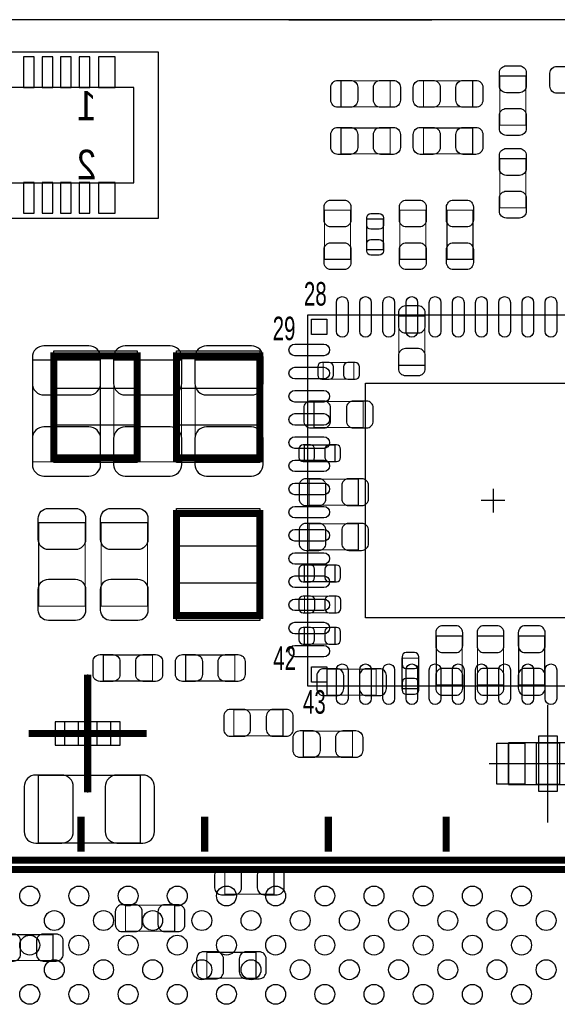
# Model space of a CAD drawing. Extents: x 0 to 68.4, y 0 to 55.
# Tile 8 of 15: x 26.7 to 38.2, y 33.8 to 55. Entities that reach past the tile are written whole.
import ezdxf

# ---------------------------------------------------------------- set-up
doc = ezdxf.new("R2010")
doc.units = 0
for name, color, linetype in [('BG_OUTLINE', 3, 'CONTINUOUS'), ('PG_ASSEMBLY_BOTTOM', 30, 'CONTINUOUS'), ('PG_ASSEMBLY_TOP', 45, 'CONTINUOUS'), ('PG_BODY_CENTER', 85, 'CONTINUOUS'), ('PIN_BOTTOM', 211, 'CONTINUOUS'), ('PIN_TOP', 5, 'CONTINUOUS')]:
    doc.layers.add(name, color=color, linetype=linetype)

msp = doc.modelspace()

# ---------------------------------------------------------------- linework, layer by layer
at = {"layer": 'BG_OUTLINE'}
for points in [[(64.063118, 54.99989), (3.937, 54.99989)], [(32.458406, 54.99989), (35.541458, 54.99989)]]:
    msp.add_lwpolyline(points, dxfattribs=at)
at = {"layer": 'PG_ASSEMBLY_BOTTOM'}
for points in [[(29.646118, 54.301898), (8.849868, 54.301898), (8.849868, 50.720498), (29.646118, 50.720498), (29.646118, 54.301898)], [(29.11602, 53.539898), (9.38022, 53.539898), (9.38022, 51.482498), (29.11602, 51.482498), (29.11602, 53.539898)], [(28.617926, 39.848536), (27.617674, 39.848536), (27.617674, 39.348664), (28.617926, 39.348664), (28.617926, 39.848536)]]:
    msp.add_lwpolyline(points, dxfattribs=at)
at = {"layer": 'PG_ASSEMBLY_BOTTOM', "const_width": 0.024892}
for points in [[(35.389312, 48.602392), (34.829496, 48.602392), (34.829496, 47.542196), (35.389312, 47.542196), (35.389312, 48.602392)], [(28.390596, 47.658274), (26.930604, 47.658274), (26.930604, 45.458126), (28.390596, 45.458126), (28.390596, 47.658274)], [(30.143196, 47.658274), (28.683204, 47.658274), (28.683204, 45.458126), (30.143196, 45.458126), (30.143196, 47.658274)], [(31.895796, 47.658274), (30.435804, 47.658274), (30.435804, 45.458126), (31.895796, 45.458126), (31.895796, 47.658274)], [(33.857946, 47.241714), (33.857946, 47.601886), (33.198054, 47.601886), (33.198054, 47.241714), (33.857946, 47.241714)], [(34.058098, 46.202092), (34.058098, 46.761908), (32.997902, 46.761908), (32.997902, 46.202092), (34.058098, 46.202092)], [(33.451546, 45.463714), (33.451546, 45.823886), (32.791654, 45.823886), (32.791654, 45.463714), (33.451546, 45.463714)], [(33.956498, 44.525692), (33.956498, 45.085508), (32.896302, 45.085508), (32.896302, 44.525692), (33.956498, 44.525692)], [(33.956498, 43.560492), (33.956498, 44.120308), (32.896302, 44.120308), (32.896302, 43.560492), (33.956498, 43.560492)], [(33.451546, 42.872914), (33.451546, 43.233086), (32.791654, 43.233086), (32.791654, 42.872914), (33.451546, 42.872914)], [(32.794448, 42.56278), (32.794448, 42.202608), (33.45434, 42.202608), (33.45434, 42.56278), (32.794448, 42.56278)], [(32.791654, 41.886886), (32.791654, 41.526714), (33.451546, 41.526714), (33.451546, 41.886886), (32.791654, 41.886886)], [(35.635692, 40.643302), (36.195508, 40.643302), (36.195508, 41.703498), (35.635692, 41.703498), (35.635692, 40.643302)], [(37.084508, 41.703498), (36.524692, 41.703498), (36.524692, 40.643302), (37.084508, 40.643302), (37.084508, 41.703498)], [(37.973508, 41.703498), (37.413692, 41.703498), (37.413692, 40.643302), (37.973508, 40.643302), (37.973508, 41.703498)], [(34.897314, 40.564054), (35.257486, 40.564054), (35.257486, 41.223946), (34.897314, 41.223946), (34.897314, 40.564054)], [(33.280096, 40.986202), (33.280096, 40.426386), (34.340292, 40.426386), (34.340292, 40.986202), (33.280096, 40.986202)], [(32.330898, 39.547292), (32.330898, 40.107108), (31.270702, 40.107108), (31.270702, 39.547292), (32.330898, 39.547292)], [(29.252672, 37.2364), (29.252672, 38.696392), (27.052524, 38.696392), (27.052524, 37.2364), (29.252672, 37.2364)], [(31.07563, 36.690554), (31.07563, 36.130738), (32.135826, 36.130738), (32.135826, 36.690554), (31.07563, 36.690554)], [(28.933902, 35.893502), (28.933902, 35.333686), (29.994098, 35.333686), (29.994098, 35.893502), (28.933902, 35.893502)], [(27.371294, 34.698686), (27.371294, 35.258502), (26.311098, 35.258502), (26.311098, 34.698686), (27.371294, 34.698686)], [(30.686502, 34.877502), (30.686502, 34.317686), (31.746698, 34.317686), (31.746698, 34.877502), (30.686502, 34.877502)]]:
    msp.add_lwpolyline(points, dxfattribs=at)
at = {"layer": 'PG_ASSEMBLY_TOP'}
for points, const_width in [([(37.007292, 53.783992), (37.567108, 53.783992), (37.567108, 52.723796), (37.007292, 52.723796), (37.007292, 53.783992)], 0.024892), ([(33.582102, 53.120798), (33.582102, 53.680614), (34.642298, 53.680614), (34.642298, 53.120798), (33.582102, 53.120798)], 0.024892), ([(36.420298, 53.680614), (36.420298, 53.120798), (35.360102, 53.120798), (35.360102, 53.680614), (36.420298, 53.680614)], 0.024892), ([(33.582102, 52.104798), (33.582102, 52.664614), (34.642298, 52.664614), (34.642298, 52.104798), (33.582102, 52.104798)], 0.024892), ([(36.420298, 52.664614), (36.420298, 52.104798), (35.360102, 52.104798), (35.360102, 52.664614), (36.420298, 52.664614)], 0.024892), ([(37.567108, 50.940208), (37.007292, 50.940208), (37.007292, 52.000404), (37.567108, 52.000404), (37.567108, 50.940208)], 0.024892), ([(33.785302, 49.828196), (33.225486, 49.828196), (33.225486, 50.888392), (33.785302, 50.888392), (33.785302, 49.828196)], 0.024892), ([(34.851086, 50.888392), (35.410902, 50.888392), (35.410902, 49.828196), (34.851086, 49.828196), (34.851086, 50.888392)], 0.024892), ([(35.867086, 50.888392), (36.426902, 50.888392), (36.426902, 49.828196), (35.867086, 49.828196), (35.867086, 50.888392)], 0.024892), ([(34.495486, 50.038254), (34.135314, 50.038254), (34.135314, 50.698146), (34.495486, 50.698146), (34.495486, 50.038254)], 0.024892), ([(27.386534, 47.748952), (27.386534, 45.548804), (29.186378, 45.548804), (29.186378, 47.748952), (27.386534, 47.748952)], 0.1524), ([(30.032452, 47.748952), (30.032452, 45.548804), (31.832296, 45.548804), (31.832296, 47.748952), (30.032452, 47.748952)], 0.1524), ([(31.832296, 42.14622), (31.832296, 44.346368), (30.032452, 44.346368), (30.032452, 42.14622), (31.832296, 42.14622)], 0.1524), ([(28.06192, 42.346372), (27.061668, 42.346372), (27.061668, 44.146216), (28.06192, 44.146216), (28.06192, 42.346372)], 0.024892), ([(29.40812, 42.346372), (28.407868, 42.346372), (28.407868, 44.146216), (29.40812, 44.146216), (29.40812, 42.346372)], 0.024892), ([(28.454096, 40.731186), (28.454096, 41.291002), (29.514292, 41.291002), (29.514292, 40.731186), (28.454096, 40.731186)], 0.024892), ([(31.292292, 41.291002), (31.292292, 40.731186), (30.232096, 40.731186), (30.232096, 41.291002), (31.292292, 41.291002)], 0.024892), ([(33.829498, 39.649908), (33.829498, 39.090092), (32.769302, 39.090092), (32.769302, 39.649908), (33.829498, 39.649908)], 0.024892), ([(27.973528, 37.80155), (27.973528, 37.051488)], 0.1524), ([(30.640528, 37.80155), (30.640528, 37.051488)], 0.1524), ([(33.307528, 37.80155), (33.307528, 37.051488)], 0.1524), ([(35.847528, 37.80155), (35.847528, 37.051488)], 0.1524), ([(15.75943, 36.864544), (43.489626, 36.864544), (43.489626, 7.864348), (14.48943, 7.864348), (14.48943, 35.594544), (15.75943, 36.864544)], 0.1524)]:
    msp.add_lwpolyline(points, dxfattribs=dict(at, const_width=const_width))
for points in [[(40.859456, 48.624236), (32.859472, 48.624236), (32.859472, 40.624252), (40.359584, 40.624252), (40.859456, 41.124124), (40.859456, 48.624236)], [(37.194236, 38.49751), (38.894004, 38.49751), (38.894004, 39.397686), (37.194236, 39.397686), (37.194236, 38.49751)]]:
    msp.add_lwpolyline(points, dxfattribs=at)
for points in [[(37.194236, 38.49751), (37.194236, 39.397686), (37.543994, 39.397686), (37.543994, 38.49751)], [(37.794184, 38.49751), (37.794184, 39.397686), (38.294056, 39.397686), (38.294056, 38.49751)]]:
    msp.add_lwpolyline(points, close=True, dxfattribs=at)
at = {"layer": 'PG_ASSEMBLY_TOP', "const_width": 0.1524}
msp.add_lwpolyline([(15.189454, 8.0645), (42.789602, 8.0645, 0.414127), (43.289474, 8.564372), (43.289474, 36.16452, 0.414127), (42.789602, 36.664392), (15.959582, 36.664392), (14.689582, 35.394392), (14.689582, 8.564372, 0.414127), (15.189454, 8.0645)], format="xyb", dxfattribs=at)
at = {"layer": 'PG_BODY_CENTER'}
for points in [[(36.859464, 44.878244), (36.859464, 44.370244)], [(37.113464, 44.624244), (36.605464, 44.624244)], [(28.1178, 38.3286), (28.1178, 40.8686)], [(38.04412, 37.677598), (38.04412, 40.217598)], [(29.3878, 39.5986), (26.8478, 39.5986)], [(36.77412, 38.947598), (39.31412, 38.947598)]]:
    msp.add_lwpolyline(points, dxfattribs=at)
at = {"layer": 'PG_BODY_CENTER', "const_width": 0.1524}
for points in [[(28.1178, 38.3286), (28.1178, 40.8686)], [(29.3878, 39.5986), (26.8478, 39.5986)]]:
    msp.add_lwpolyline(points, dxfattribs=at)
at = {"layer": 'PIN_BOTTOM'}
for points in [[(26.96337, 53.536088), (26.96337, 54.196488), (26.73477, 54.196488), (26.73477, 53.536088)], [(27.36342, 53.536088), (27.36342, 54.196488), (27.13482, 54.196488), (27.13482, 53.536088)], [(27.76347, 53.536088), (27.76347, 54.196488), (27.53487, 54.196488), (27.53487, 53.536088)], [(28.16352, 53.536088), (28.16352, 54.196488), (27.93492, 54.196488), (27.93492, 53.536088)], [(28.70962, 53.536088), (28.70962, 54.196488), (28.35402, 54.196488), (28.35402, 53.536088)], [(26.96337, 50.825908), (26.96337, 51.486308), (26.73477, 51.486308), (26.73477, 50.825908)], [(27.36342, 50.825908), (27.36342, 51.486308), (27.13482, 51.486308), (27.13482, 50.825908)], [(27.76347, 50.825908), (27.76347, 51.486308), (27.53487, 51.486308), (27.53487, 50.825908)], [(28.16352, 50.825908), (28.16352, 51.486308), (27.93492, 51.486308), (27.93492, 50.825908)], [(28.70962, 50.825908), (28.70962, 51.486308), (28.35402, 51.486308), (28.35402, 50.825908)], [(27.417649, 39.348537), (27.917775, 39.348537), (27.917775, 39.848663), (27.417649, 39.848663)], [(28.317825, 39.348537), (28.817951, 39.348537), (28.817951, 39.848663), (28.317825, 39.848663)]]:
    msp.add_lwpolyline(points, close=True, dxfattribs=at)
for points in [[(34.819336, 48.672242), (34.819336, 48.392334, 0.414846), (34.96945, 48.24222), (35.249358, 48.24222, 0.414846), (35.399472, 48.392334), (35.399472, 48.672242, 0.414846), (35.249358, 48.822356), (34.96945, 48.822356, 0.414846)], [(26.925524, 47.713138), (26.925524, 47.153322, 0.414709), (27.175714, 46.903132), (28.145486, 46.903132, 0.414709), (28.395676, 47.153322), (28.395676, 47.713138, 0.414709), (28.145486, 47.963328), (27.175714, 47.963328, 0.414709)], [(28.678124, 47.713138), (28.678124, 47.153322, 0.414709), (28.928314, 46.903132), (29.898086, 46.903132, 0.414709), (30.148276, 47.153322), (30.148276, 47.713138, 0.414709), (29.898086, 47.963328), (28.928314, 47.963328, 0.414709)], [(30.430724, 47.713138), (30.430724, 47.153322, 0.414709), (30.680914, 46.903132), (31.650686, 46.903132, 0.414709), (31.900876, 47.153322), (31.900876, 47.713138, 0.414709), (31.650686, 47.963328), (30.680914, 47.963328, 0.414709)], [(35.399472, 47.472346), (35.399472, 47.752254, 0.414846), (35.249358, 47.902368), (34.96945, 47.902368, 0.414846), (34.819336, 47.752254), (34.819336, 47.472346, 0.414846), (34.96945, 47.322232), (35.249358, 47.322232, 0.414846)], [(33.168082, 47.241714), (33.328102, 47.241714, 0.413587), (33.418018, 47.331884), (33.418018, 47.511716, 0.413587), (33.328102, 47.601886), (33.168082, 47.601886, 0.413587), (33.078166, 47.511716), (33.078166, 47.331884, 0.413587)], [(33.887918, 47.601886), (33.727898, 47.601886, 0.413587), (33.637982, 47.511716), (33.637982, 47.331884, 0.413587), (33.727898, 47.241714), (33.887918, 47.241714, 0.413587), (33.977834, 47.331884), (33.977834, 47.511716, 0.413587)], [(32.928052, 46.191932), (33.20796, 46.191932, 0.414846), (33.358074, 46.342046), (33.358074, 46.621954, 0.414846), (33.20796, 46.772068), (32.928052, 46.772068, 0.414846), (32.777938, 46.621954), (32.777938, 46.342046, 0.414846)], [(34.127948, 46.772068), (33.84804, 46.772068, 0.414846), (33.697926, 46.621954), (33.697926, 46.342046, 0.414846), (33.84804, 46.191932), (34.127948, 46.191932, 0.414846), (34.278062, 46.342046), (34.278062, 46.621954, 0.414846)], [(28.395676, 45.403262), (28.395676, 45.963078, 0.414709), (28.145486, 46.213268), (27.175714, 46.213268, 0.414709), (26.925524, 45.963078), (26.925524, 45.403262, 0.414709), (27.175714, 45.153072), (28.145486, 45.153072, 0.414709)], [(30.148276, 45.403262), (30.148276, 45.963078, 0.414709), (29.898086, 46.213268), (28.928314, 46.213268, 0.414709), (28.678124, 45.963078), (28.678124, 45.403262, 0.414709), (28.928314, 45.153072), (29.898086, 45.153072, 0.414709)], [(31.900876, 45.403262), (31.900876, 45.963078, 0.414709), (31.650686, 46.213268), (30.680914, 46.213268, 0.414709), (30.430724, 45.963078), (30.430724, 45.403262, 0.414709), (30.680914, 45.153072), (31.650686, 45.153072, 0.414709)], [(32.761682, 45.463714), (32.921702, 45.463714, 0.413587), (33.011618, 45.553884), (33.011618, 45.733716, 0.413587), (32.921702, 45.823886), (32.761682, 45.823886, 0.413587), (32.671766, 45.733716), (32.671766, 45.553884, 0.413587)], [(33.481518, 45.823886), (33.321498, 45.823886, 0.413587), (33.231582, 45.733716), (33.231582, 45.553884, 0.413587), (33.321498, 45.463714), (33.481518, 45.463714, 0.413587), (33.571434, 45.553884), (33.571434, 45.733716, 0.413587)], [(32.826452, 44.515532), (33.10636, 44.515532, 0.414846), (33.256474, 44.665646), (33.256474, 44.945554, 0.414846), (33.10636, 45.095668), (32.826452, 45.095668, 0.414846), (32.676338, 44.945554), (32.676338, 44.665646, 0.414846)], [(34.026348, 45.095668), (33.74644, 45.095668, 0.414846), (33.596326, 44.945554), (33.596326, 44.665646, 0.414846), (33.74644, 44.515532), (34.026348, 44.515532, 0.414846), (34.176462, 44.665646), (34.176462, 44.945554, 0.414846)], [(32.826452, 43.550332), (33.10636, 43.550332, 0.414846), (33.256474, 43.700446), (33.256474, 43.980354, 0.414846), (33.10636, 44.130468), (32.826452, 44.130468, 0.414846), (32.676338, 43.980354), (32.676338, 43.700446, 0.414846)], [(34.026348, 44.130468), (33.74644, 44.130468, 0.414846), (33.596326, 43.980354), (33.596326, 43.700446, 0.414846), (33.74644, 43.550332), (34.026348, 43.550332, 0.414846), (34.176462, 43.700446), (34.176462, 43.980354, 0.414846)], [(32.761682, 42.872914), (32.921702, 42.872914, 0.413587), (33.011618, 42.963084), (33.011618, 43.142916, 0.413587), (32.921702, 43.233086), (32.761682, 43.233086, 0.413587), (32.671766, 43.142916), (32.671766, 42.963084, 0.413587)], [(33.481518, 43.233086), (33.321498, 43.233086, 0.413587), (33.231582, 43.142916), (33.231582, 42.963084, 0.413587), (33.321498, 42.872914), (33.481518, 42.872914, 0.413587), (33.571434, 42.963084), (33.571434, 43.142916, 0.413587)], [(32.764476, 42.202608), (32.924496, 42.202608, 0.413587), (33.014412, 42.292778), (33.014412, 42.47261, 0.413587), (32.924496, 42.56278), (32.764476, 42.56278, 0.413587), (32.67456, 42.47261), (32.67456, 42.292778, 0.413587)], [(33.484312, 42.56278), (33.324292, 42.56278, 0.413587), (33.234376, 42.47261), (33.234376, 42.292778, 0.413587), (33.324292, 42.202608), (33.484312, 42.202608, 0.413587), (33.574228, 42.292778), (33.574228, 42.47261, 0.413587)], [(32.761682, 41.526714), (32.921702, 41.526714, 0.413587), (33.011618, 41.616884), (33.011618, 41.796716, 0.413587), (32.921702, 41.886886), (32.761682, 41.886886, 0.413587), (32.671766, 41.796716), (32.671766, 41.616884, 0.413587)], [(33.481518, 41.886886), (33.321498, 41.886886, 0.413587), (33.231582, 41.796716), (33.231582, 41.616884, 0.413587), (33.321498, 41.526714), (33.481518, 41.526714, 0.413587), (33.571434, 41.616884), (33.571434, 41.796716, 0.413587)], [(35.625532, 41.773348), (35.625532, 41.49344, 0.414846), (35.775646, 41.343326), (36.055554, 41.343326, 0.414846), (36.205668, 41.49344), (36.205668, 41.773348, 0.414846), (36.055554, 41.923462), (35.775646, 41.923462, 0.414846)], [(36.514532, 41.773348), (36.514532, 41.49344, 0.414846), (36.664646, 41.343326), (36.944554, 41.343326, 0.414846), (37.094668, 41.49344), (37.094668, 41.773348, 0.414846), (36.944554, 41.923462), (36.664646, 41.923462, 0.414846)], [(37.403532, 41.773348), (37.403532, 41.49344, 0.414846), (37.553646, 41.343326), (37.833554, 41.343326, 0.414846), (37.983668, 41.49344), (37.983668, 41.773348, 0.414846), (37.833554, 41.923462), (37.553646, 41.923462, 0.414846)], [(34.897314, 41.253918), (34.897314, 41.093898, 0.413587), (34.987484, 41.003982), (35.167316, 41.003982, 0.413587), (35.257486, 41.093898), (35.257486, 41.253918, 0.413587), (35.167316, 41.343834), (34.987484, 41.343834, 0.413587)], [(36.205668, 40.573452), (36.205668, 40.85336, 0.414846), (36.055554, 41.003474), (35.775646, 41.003474, 0.414846), (35.625532, 40.85336), (35.625532, 40.573452, 0.414846), (35.775646, 40.423338), (36.055554, 40.423338, 0.414846)], [(37.094668, 40.573452), (37.094668, 40.85336, 0.414846), (36.944554, 41.003474), (36.664646, 41.003474, 0.414846), (36.514532, 40.85336), (36.514532, 40.573452, 0.414846), (36.664646, 40.423338), (36.944554, 40.423338, 0.414846)], [(37.983668, 40.573452), (37.983668, 40.85336, 0.414846), (37.833554, 41.003474), (37.553646, 41.003474, 0.414846), (37.403532, 40.85336), (37.403532, 40.573452, 0.414846), (37.553646, 40.423338), (37.833554, 40.423338, 0.414846)], [(33.210246, 40.416226), (33.490154, 40.416226, 0.414846), (33.640268, 40.56634), (33.640268, 40.846248, 0.414846), (33.490154, 40.996362), (33.210246, 40.996362, 0.414846), (33.060132, 40.846248), (33.060132, 40.56634, 0.414846)], [(34.410142, 40.996362), (34.130234, 40.996362, 0.414846), (33.98012, 40.846248), (33.98012, 40.56634, 0.414846), (34.130234, 40.416226), (34.410142, 40.416226, 0.414846), (34.560256, 40.56634), (34.560256, 40.846248, 0.414846)], [(35.257486, 40.534082), (35.257486, 40.694102, 0.413587), (35.167316, 40.784018), (34.987484, 40.784018, 0.413587), (34.897314, 40.694102), (34.897314, 40.534082, 0.413587), (34.987484, 40.444166), (35.167316, 40.444166, 0.413587)], [(31.200852, 39.537132), (31.48076, 39.537132, 0.414846), (31.630874, 39.687246), (31.630874, 39.967154, 0.414846), (31.48076, 40.117268), (31.200852, 40.117268, 0.414846), (31.050738, 39.967154), (31.050738, 39.687246, 0.414846)], [(32.400748, 40.117268), (32.12084, 40.117268, 0.414846), (31.970726, 39.967154), (31.970726, 39.687246, 0.414846), (32.12084, 39.537132), (32.400748, 39.537132, 0.414846), (32.550862, 39.687246), (32.550862, 39.967154, 0.414846)], [(26.99766, 37.23132), (27.557476, 37.23132, 0.414709), (27.807666, 37.48151), (27.807666, 38.451282, 0.414709), (27.557476, 38.701472), (26.99766, 38.701472, 0.414709), (26.74747, 38.451282), (26.74747, 37.48151, 0.414709)], [(29.307536, 38.701472), (28.74772, 38.701472, 0.414709), (28.49753, 38.451282), (28.49753, 37.48151, 0.414709), (28.74772, 37.23132), (29.307536, 37.23132, 0.414709), (29.557726, 37.48151), (29.557726, 38.451282, 0.414709)], [(31.00578, 36.120578), (31.285688, 36.120578, 0.414846), (31.435802, 36.270692), (31.435802, 36.5506, 0.414846), (31.285688, 36.700714), (31.00578, 36.700714, 0.414846), (30.855666, 36.5506), (30.855666, 36.270692, 0.414846)], [(32.205676, 36.700714), (31.925768, 36.700714, 0.414846), (31.775654, 36.5506), (31.775654, 36.270692, 0.414846), (31.925768, 36.120578), (32.205676, 36.120578, 0.414846), (32.35579, 36.270692), (32.35579, 36.5506, 0.414846)], [(28.864052, 35.323526), (29.14396, 35.323526, 0.414846), (29.294074, 35.47364), (29.294074, 35.753548, 0.414846), (29.14396, 35.903662), (28.864052, 35.903662, 0.414846), (28.713938, 35.753548), (28.713938, 35.47364, 0.414846)], [(30.063948, 35.903662), (29.78404, 35.903662, 0.414846), (29.633926, 35.753548), (29.633926, 35.47364, 0.414846), (29.78404, 35.323526), (30.063948, 35.323526, 0.414846), (30.214062, 35.47364), (30.214062, 35.753548, 0.414846)], [(26.241248, 34.688526), (26.521156, 34.688526, 0.414846), (26.67127, 34.83864), (26.67127, 35.118548, 0.414846), (26.521156, 35.268662), (26.241248, 35.268662, 0.414846), (26.091134, 35.118548), (26.091134, 34.83864, 0.414846)], [(27.441144, 35.268662), (27.161236, 35.268662, 0.414846), (27.011122, 35.118548), (27.011122, 34.83864, 0.414846), (27.161236, 34.688526), (27.441144, 34.688526, 0.414846), (27.591258, 34.83864), (27.591258, 35.118548, 0.414846)], [(30.616652, 34.307526), (30.89656, 34.307526, 0.414846), (31.046674, 34.45764), (31.046674, 34.737548, 0.414846), (30.89656, 34.887662), (30.616652, 34.887662, 0.414846), (30.466538, 34.737548), (30.466538, 34.45764, 0.414846)], [(31.816548, 34.887662), (31.53664, 34.887662, 0.414846), (31.386526, 34.737548), (31.386526, 34.45764, 0.414846), (31.53664, 34.307526), (31.816548, 34.307526, 0.414846), (31.966662, 34.45764), (31.966662, 34.737548, 0.414846)]]:
    msp.add_lwpolyline(points, format="xyb", close=True, dxfattribs=at)
at = {"layer": 'PIN_TOP'}
for points in [[(37.577268, 53.853842), (37.577268, 53.573934, -0.414846), (37.427154, 53.42382), (37.147246, 53.42382, -0.414846), (36.997132, 53.573934), (36.997132, 53.853842, -0.414846), (37.147246, 54.003956), (37.427154, 54.003956, -0.414846)], [(38.236652, 53.993288), (38.51656, 53.993288, -0.414846), (38.666674, 53.843174), (38.666674, 53.563266, -0.414846), (38.51656, 53.413152), (38.236652, 53.413152, -0.414846), (38.086538, 53.563266), (38.086538, 53.843174, -0.414846)], [(33.512252, 53.690774), (33.79216, 53.690774, -0.414846), (33.942274, 53.54066), (33.942274, 53.260752, -0.414846), (33.79216, 53.110638), (33.512252, 53.110638, -0.414846), (33.362138, 53.260752), (33.362138, 53.54066, -0.414846)], [(34.712148, 53.110638), (34.43224, 53.110638, -0.414846), (34.282126, 53.260752), (34.282126, 53.54066, -0.414846), (34.43224, 53.690774), (34.712148, 53.690774, -0.414846), (34.862262, 53.54066), (34.862262, 53.260752, -0.414846)], [(35.290252, 53.690774), (35.57016, 53.690774, -0.414846), (35.720274, 53.54066), (35.720274, 53.260752, -0.414846), (35.57016, 53.110638), (35.290252, 53.110638, -0.414846), (35.140138, 53.260752), (35.140138, 53.54066, -0.414846)], [(36.490148, 53.110638), (36.21024, 53.110638, -0.414846), (36.060126, 53.260752), (36.060126, 53.54066, -0.414846), (36.21024, 53.690774), (36.490148, 53.690774, -0.414846), (36.640262, 53.54066), (36.640262, 53.260752, -0.414846)], [(36.997132, 52.653946), (36.997132, 52.933854, -0.414846), (37.147246, 53.083968), (37.427154, 53.083968, -0.414846), (37.577268, 52.933854), (37.577268, 52.653946, -0.414846), (37.427154, 52.503832), (37.147246, 52.503832, -0.414846)], [(33.512252, 52.674774), (33.79216, 52.674774, -0.414846), (33.942274, 52.52466), (33.942274, 52.244752, -0.414846), (33.79216, 52.094638), (33.512252, 52.094638, -0.414846), (33.362138, 52.244752), (33.362138, 52.52466, -0.414846)], [(34.712148, 52.094638), (34.43224, 52.094638, -0.414846), (34.282126, 52.244752), (34.282126, 52.52466, -0.414846), (34.43224, 52.674774), (34.712148, 52.674774, -0.414846), (34.862262, 52.52466), (34.862262, 52.244752, -0.414846)], [(35.290252, 52.674774), (35.57016, 52.674774, -0.414846), (35.720274, 52.52466), (35.720274, 52.244752, -0.414846), (35.57016, 52.094638), (35.290252, 52.094638, -0.414846), (35.140138, 52.244752), (35.140138, 52.52466, -0.414846)], [(36.490148, 52.094638), (36.21024, 52.094638, -0.414846), (36.060126, 52.244752), (36.060126, 52.52466, -0.414846), (36.21024, 52.674774), (36.490148, 52.674774, -0.414846), (36.640262, 52.52466), (36.640262, 52.244752, -0.414846)], [(37.577268, 52.070254), (37.577268, 51.790346, -0.414846), (37.427154, 51.640232), (37.147246, 51.640232, -0.414846), (36.997132, 51.790346), (36.997132, 52.070254, -0.414846), (37.147246, 52.220368), (37.427154, 52.220368, -0.414846)], [(36.997132, 50.870358), (36.997132, 51.150266, -0.414846), (37.147246, 51.30038), (37.427154, 51.30038, -0.414846), (37.577268, 51.150266), (37.577268, 50.870358, -0.414846), (37.427154, 50.720244), (37.147246, 50.720244, -0.414846)], [(33.795462, 50.958242), (33.795462, 50.678334, -0.414846), (33.645348, 50.52822), (33.36544, 50.52822, -0.414846), (33.215326, 50.678334), (33.215326, 50.958242, -0.414846), (33.36544, 51.108356), (33.645348, 51.108356, -0.414846)], [(35.421062, 50.958242), (35.421062, 50.678334, -0.414846), (35.270948, 50.52822), (34.99104, 50.52822, -0.414846), (34.840926, 50.678334), (34.840926, 50.958242, -0.414846), (34.99104, 51.108356), (35.270948, 51.108356, -0.414846)], [(36.437062, 50.958242), (36.437062, 50.678334, -0.414846), (36.286948, 50.52822), (36.00704, 50.52822, -0.414846), (35.856926, 50.678334), (35.856926, 50.958242, -0.414846), (36.00704, 51.108356), (36.286948, 51.108356, -0.414846)], [(34.495486, 50.728118), (34.495486, 50.568098, -0.413587), (34.405316, 50.478182), (34.225484, 50.478182, -0.413587), (34.135314, 50.568098), (34.135314, 50.728118, -0.413587), (34.225484, 50.818034), (34.405316, 50.818034, -0.413587)], [(33.215326, 49.758346), (33.215326, 50.038254, -0.414846), (33.36544, 50.188368), (33.645348, 50.188368, -0.414846), (33.795462, 50.038254), (33.795462, 49.758346, -0.414846), (33.645348, 49.608232), (33.36544, 49.608232, -0.414846)], [(34.135314, 50.008282), (34.135314, 50.168302, -0.413587), (34.225484, 50.258218), (34.405316, 50.258218, -0.413587), (34.495486, 50.168302), (34.495486, 50.008282, -0.413587), (34.405316, 49.918366), (34.225484, 49.918366, -0.413587)], [(34.840926, 49.758346), (34.840926, 50.038254, -0.414846), (34.99104, 50.188368), (35.270948, 50.188368, -0.414846), (35.421062, 50.038254), (35.421062, 49.758346, -0.414846), (35.270948, 49.608232), (34.99104, 49.608232, -0.414846)], [(35.856926, 49.758346), (35.856926, 50.038254, -0.414846), (36.00704, 50.188368), (36.286948, 50.188368, -0.414846), (36.437062, 50.038254), (36.437062, 49.758346, -0.414846), (36.286948, 49.608232), (36.00704, 49.608232, -0.414846)], [(33.484566, 48.274605), (33.484566, 48.899699, -1), (33.734502, 48.899699), (33.734502, 48.274605, -1)], [(33.984438, 48.274605), (33.984438, 48.899699, -1), (34.234374, 48.899699), (34.234374, 48.274605, -1)], [(34.484564, 48.274605), (34.484564, 48.899699, -1), (34.7345, 48.899699), (34.7345, 48.274605, -1)], [(34.984436, 48.274605), (34.984436, 48.899699, -1), (35.234372, 48.899699), (35.234372, 48.274605, -1)], [(35.484562, 48.274605), (35.484562, 48.899699, -1), (35.734498, 48.899699), (35.734498, 48.274605, -1)], [(35.984434, 48.274605), (35.984434, 48.899699, -1), (36.23437, 48.899699), (36.23437, 48.274605, -1)], [(36.48456, 48.274605), (36.48456, 48.899699, -1), (36.734496, 48.899699), (36.734496, 48.274605, -1)], [(36.984432, 48.274605), (36.984432, 48.899699, -1), (37.234368, 48.899699), (37.234368, 48.274605, -1)], [(37.484558, 48.274605), (37.484558, 48.899699, -1), (37.734494, 48.899699), (37.734494, 48.274605, -1)], [(37.98443, 48.274605), (37.98443, 48.899699, -1), (38.234366, 48.899699), (38.234366, 48.274605, -1)], [(32.584009, 47.999142), (33.209103, 47.999142, -1), (33.209103, 47.749206), (32.584009, 47.749206, -1)], [(32.584009, 47.49927), (33.209103, 47.49927, -1), (33.209103, 47.249334), (32.584009, 47.249334, -1)], [(32.584009, 46.999144), (33.209103, 46.999144, -1), (33.209103, 46.749208), (32.584009, 46.749208, -1)], [(32.584009, 46.499272), (33.209103, 46.499272, -1), (33.209103, 46.249336), (32.584009, 46.249336, -1)], [(32.584009, 45.999146), (33.209103, 45.999146, -1), (33.209103, 45.74921), (32.584009, 45.74921, -1)], [(32.584009, 45.499274), (33.209103, 45.499274, -1), (33.209103, 45.249338), (32.584009, 45.249338, -1)], [(32.584009, 44.999148), (33.209103, 44.999148, -1), (33.209103, 44.749212), (32.584009, 44.749212, -1)], [(28.071826, 44.236386), (28.071826, 43.786298, -0.414414), (27.851862, 43.566334), (27.271726, 43.566334, -0.414414), (27.051762, 43.786298), (27.051762, 44.236386, -0.414414), (27.271726, 44.45635), (27.851862, 44.45635, -0.414414)], [(29.418026, 44.236386), (29.418026, 43.786298, -0.414414), (29.198062, 43.566334), (28.617926, 43.566334, -0.414414), (28.397962, 43.786298), (28.397962, 44.236386, -0.414414), (28.617926, 44.45635), (29.198062, 44.45635, -0.414414)], [(32.584009, 44.499276), (33.209103, 44.499276, -1), (33.209103, 44.24934), (32.584009, 44.24934, -1)], [(32.584009, 43.99915), (33.209103, 43.99915, -1), (33.209103, 43.749214), (32.584009, 43.749214, -1)], [(32.584009, 43.499278), (33.209103, 43.499278, -1), (33.209103, 43.249342), (32.584009, 43.249342, -1)], [(27.051762, 42.256202), (27.051762, 42.70629, -0.414414), (27.271726, 42.926254), (27.851862, 42.926254, -0.414414), (28.071826, 42.70629), (28.071826, 42.256202, -0.414414), (27.851862, 42.036238), (27.271726, 42.036238, -0.414414)], [(28.397962, 42.256202), (28.397962, 42.70629, -0.414414), (28.617926, 42.926254), (29.198062, 42.926254, -0.414414), (29.418026, 42.70629), (29.418026, 42.256202, -0.414414), (29.198062, 42.036238), (28.617926, 42.036238, -0.414414)], [(32.584009, 42.999152), (33.209103, 42.999152, -1), (33.209103, 42.749216), (32.584009, 42.749216, -1)], [(32.584009, 42.49928), (33.209103, 42.49928, -1), (33.209103, 42.249344), (32.584009, 42.249344, -1)], [(32.584009, 41.999154), (33.209103, 41.999154, -1), (33.209103, 41.749218), (32.584009, 41.749218, -1)], [(32.584009, 41.499282), (33.209103, 41.499282, -1), (33.209103, 41.249346), (32.584009, 41.249346, -1)], [(28.384246, 41.301162), (28.664154, 41.301162, -0.414846), (28.814268, 41.151048), (28.814268, 40.87114, -0.414846), (28.664154, 40.721026), (28.384246, 40.721026, -0.414846), (28.234132, 40.87114), (28.234132, 41.151048, -0.414846)], [(29.584142, 40.721026), (29.304234, 40.721026, -0.414846), (29.15412, 40.87114), (29.15412, 41.151048, -0.414846), (29.304234, 41.301162), (29.584142, 41.301162, -0.414846), (29.734256, 41.151048), (29.734256, 40.87114, -0.414846)], [(30.162246, 41.301162), (30.442154, 41.301162, -0.414846), (30.592268, 41.151048), (30.592268, 40.87114, -0.414846), (30.442154, 40.721026), (30.162246, 40.721026, -0.414846), (30.012132, 40.87114), (30.012132, 41.151048, -0.414846)], [(31.362142, 40.721026), (31.082234, 40.721026, -0.414846), (30.93212, 40.87114), (30.93212, 41.151048, -0.414846), (31.082234, 41.301162), (31.362142, 41.301162, -0.414846), (31.512256, 41.151048), (31.512256, 40.87114, -0.414846)], [(33.484566, 40.348789), (33.484566, 40.973883, -1), (33.734502, 40.973883), (33.734502, 40.348789, -1)], [(33.984438, 40.348789), (33.984438, 40.973883, -1), (34.234374, 40.973883), (34.234374, 40.348789, -1)], [(34.484564, 40.348789), (34.484564, 40.973883, -1), (34.7345, 40.973883), (34.7345, 40.348789, -1)], [(34.984436, 40.348789), (34.984436, 40.973883, -1), (35.234372, 40.973883), (35.234372, 40.348789, -1)], [(35.484562, 40.348789), (35.484562, 40.973883, -1), (35.734498, 40.973883), (35.734498, 40.348789, -1)], [(35.984434, 40.348789), (35.984434, 40.973883, -1), (36.23437, 40.973883), (36.23437, 40.348789, -1)], [(36.48456, 40.348789), (36.48456, 40.973883, -1), (36.734496, 40.973883), (36.734496, 40.348789, -1)], [(36.984432, 40.348789), (36.984432, 40.973883, -1), (37.234368, 40.973883), (37.234368, 40.348789, -1)], [(37.484558, 40.348789), (37.484558, 40.973883, -1), (37.734494, 40.973883), (37.734494, 40.348789, -1)], [(37.98443, 40.348789), (37.98443, 40.973883, -1), (38.234366, 40.973883), (38.234366, 40.348789, -1)], [(32.699452, 39.660068), (32.97936, 39.660068, -0.414846), (33.129474, 39.509954), (33.129474, 39.230046, -0.414846), (32.97936, 39.079932), (32.699452, 39.079932, -0.414846), (32.549338, 39.230046), (32.549338, 39.509954, -0.414846)], [(33.899348, 39.079932), (33.61944, 39.079932, -0.414846), (33.469326, 39.230046), (33.469326, 39.509954, -0.414846), (33.61944, 39.660068), (33.899348, 39.660068, -0.414846), (34.049462, 39.509954), (34.049462, 39.230046, -0.414846)]]:
    msp.add_lwpolyline(points, format="xyb", close=True, dxfattribs=at)
for points in [[(33.274381, 48.539273), (33.274381, 48.209327), (32.944435, 48.209327), (32.944435, 48.539273)], [(27.384756, 47.855378), (29.188156, 47.855378), (29.188156, 47.042578), (27.384756, 47.042578)], [(30.030674, 47.855378), (31.834074, 47.855378), (31.834074, 47.042578), (30.030674, 47.042578)], [(39.609522, 47.154211), (39.609522, 42.094277), (34.109406, 42.094277), (34.109406, 47.154211)], [(27.384756, 46.255178), (29.188156, 46.255178), (29.188156, 45.442378), (27.384756, 45.442378)], [(30.030674, 46.255178), (31.834074, 46.255178), (31.834074, 45.442378), (30.030674, 45.442378)], [(31.834074, 43.639994), (30.030674, 43.639994), (30.030674, 44.452794), (31.834074, 44.452794)], [(31.834074, 42.039794), (30.030674, 42.039794), (30.030674, 42.852594), (31.834074, 42.852594)], [(33.274381, 41.039161), (33.274381, 40.709215), (32.944435, 40.709215), (32.944435, 41.039161)], [(37.843968, 38.34765), (37.843968, 39.547546), (38.244018, 39.547546), (38.244018, 38.34765)], [(36.93922, 38.503098), (36.93922, 39.392098), (37.54882, 39.392098), (37.54882, 38.503098)]]:
    msp.add_lwpolyline(points, close=True, dxfattribs=at)
for centre in [(26.86812, 36.092384), (27.928824, 36.092384), (28.989528, 36.092384), (30.050232, 36.092384), (31.110936, 36.092384), (32.17164, 36.092384), (33.23209, 36.092384), (34.292794, 36.092384), (35.353498, 36.092384), (36.414202, 36.092384), (37.474906, 36.092384), (27.398472, 35.562032), (28.459176, 35.562032), (29.51988, 35.562032), (30.580584, 35.562032), (31.641034, 35.562032), (32.701738, 35.562032), (33.762442, 35.562032), (34.823146, 35.562032), (35.88385, 35.562032), (36.944554, 35.562032), (38.005004, 35.562032), (26.86812, 35.03168), (27.928824, 35.03168), (28.989528, 35.03168), (30.050232, 35.03168), (31.110936, 35.03168), (32.17164, 35.03168), (33.23209, 35.03168), (34.292794, 35.03168), (35.353498, 35.03168), (36.414202, 35.03168), (37.474906, 35.03168), (27.398472, 34.501328), (28.459176, 34.501328), (29.51988, 34.501328), (30.580584, 34.501328), (31.641034, 34.501328), (32.701738, 34.501328), (33.762442, 34.501328), (34.823146, 34.501328), (35.88385, 34.501328), (36.944554, 34.501328), (38.005004, 34.501328), (26.86812, 33.970976), (27.928824, 33.970976), (28.989528, 33.970976), (30.050232, 33.970976), (31.110936, 33.970976), (32.17164, 33.970976), (33.23209, 33.970976), (34.292794, 33.970976), (35.353498, 33.970976), (36.414202, 33.970976), (37.474906, 33.970976)]:
    msp.add_circle(centre, 0.21463, dxfattribs=at)

# ---------------------------------------------------------------- texts
at = {"layer": 'PG_ASSEMBLY_BOTTOM', "text_generation_flag": 2, "width": 0.88}
for s, p in [('1', (28.30322, 52.828698)), ('2', (28.30322, 51.558698))]:
    msp.add_text(s, height=0.635, dxfattribs=at).set_placement(p)
at = {"layer": 'PG_ASSEMBLY_TOP', "width": 0.65}
for s, p in [('28', (32.78124, 48.8315)), ('29', (32.10814, 48.08474)), ('42', (32.12084, 40.9702)), ('43', (32.76092, 40.02532))]:
    msp.add_text(s, height=0.508, dxfattribs=at).set_placement(p)

doc.saveas('drawing.dxf')
